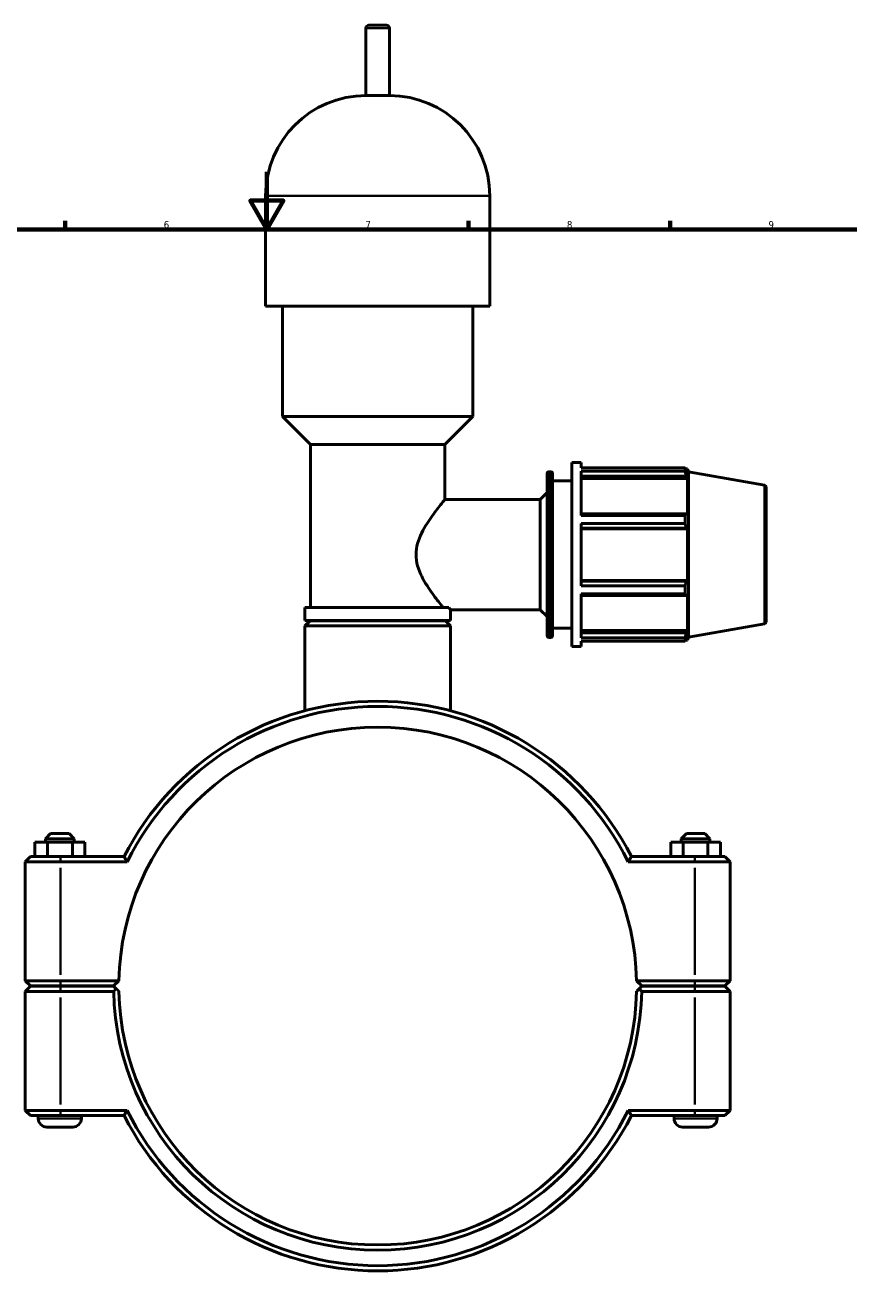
# Model space of a CAD drawing. Header units: millimetres. Extents: x 0 to 1062, y -44 to 1487.
# Tile 4 of 8: x 337 to 623, y 205 to 645. Entities that reach past the tile are written whole.
import ezdxf

# ---------------------------------------------------------------- set-up
doc = ezdxf.new("R2010")
doc.units = ezdxf.units.MM
for name, color, linetype, lineweight in [('Border (ISO)', 7, 'Continuous', 70), ('Visible (ISO)', 7, 'Continuous', 50), ('Visible Narrow (ISO)', 7, 'Continuous', 35)]:
    doc.layers.add(name, color=color, linetype=linetype, lineweight=lineweight)
doc.styles.add('Note Text (ISO)', font='tahoma.ttf')

# ---------------------------------------------------------------- blocks, each defined once
blk = doc.blocks.new('Borders Default Border')
at = {"layer": 'Border (ISO)'}
for p, q in [((350.42, 574), (350.42, 576.9)), ((490.58, 574), (490.58, 576.9)), ((560.67, 574), (560.67, 576.9))]:
    blk.add_line(p, q, dxfattribs=at)
at = {"layer": 'Border (ISO)', "flags": 128}
for points in [[(420.5, 594), (420.5, 574), (414.73, 584), (426.27, 584), (420.5, 574)], [(20, 20), (20, 574), (821, 574), (821, 20), (20, 20)]]:
    blk.add_lwpolyline(points, dxfattribs=at)
at = {"layer": 'Border (ISO)', "color": 232, "true_color": 0xca0064, "char_height": 2.5, "attachment_point": 7, "style": 'Note Text (ISO)'}
for s, insert in [('6', (384.66, 574.35)), ('7', (454.77, 574.4)), ('8', (524.81, 574.34)), ('9', (594.88, 574.35))]:
    blk.add_mtext(s, dxfattribs=dict(at, insert=insert))

msp = doc.modelspace()

# ---------------------------------------------------------------- linework, layer by layer
at = {"layer": 'Visible (ISO)'}
for p, q in [((454.936, 620.527), (454.936, 643.927)), ((455.936, 644.927), (462.126, 644.927)), ((463.126, 620.527), (463.126, 643.927)), ((463.126, 620.527), (454.936, 620.527)), ((420.079, 547.327), (420.079, 585.67)), ((497.983, 547.327), (497.983, 585.67)), ((497.983, 547.327), (420.079, 547.327)), ((425.922, 508.985), (425.922, 547.327)), ((492.14, 508.985), (492.14, 547.327)), ((492.14, 508.985), (425.922, 508.985)), ((435.66, 499.247), (425.922, 508.985)), ((482.402, 499.247), (492.14, 508.985)), ((482.402, 499.247), (435.66, 499.247)), ((435.66, 442.527), (435.66, 499.247)), ((482.402, 480.127), (482.402, 499.247)), ((526.531, 428.927), (526.531, 492.927)), ((526.531, 492.927), (529.731, 492.927)), ((529.731, 491.037), (529.731, 492.927)), ((517.903, 432.767), (517.903, 489.087)), ((518.543, 489.727), (519.191, 489.727)), ((519.831, 489.087), (519.831, 432.767)), ((529.731, 491.037), (565.852, 491.037)), ((529.731, 474.556), (529.731, 489.88)), ((565.852, 489.88), (529.731, 489.88)), ((565.852, 489.88), (565.852, 491.037)), ((566.055, 490.687), (566.668, 490.687)), ((566.668, 489.31), (566.318, 490.226)), ((567.031, 489.688), (566.668, 490.687)), ((566.668, 489.31), (566.668, 490.687)), ((567.031, 432.167), (567.031, 489.688)), ((593.502, 485.021), (567.031, 489.688)), ((519.831, 486.527), (526.531, 486.527)), ((529.731, 488.176), (566.318, 488.176)), ((529.731, 487.325), (566.668, 487.325)), ((566.318, 488.176), (566.668, 487.325)), ((566.668, 474.669), (566.668, 487.325)), ((594.031, 484.39), (594.031, 437.464)), ((482.402, 480.127), (515.531, 480.127)), ((515.531, 480.127), (517.903, 482.499)), ((515.531, 441.727), (515.531, 480.127)), ((566.318, 475.112), (529.731, 475.112)), ((566.668, 474.669), (566.318, 475.112)), ((529.731, 474.556), (565.852, 474.556)), ((529.731, 450.092), (529.731, 471.763)), ((565.852, 471.763), (529.731, 471.763)), ((565.852, 471.763), (565.852, 474.556)), ((529.731, 470.165), (566.318, 470.165)), ((529.731, 469.876), (566.668, 469.876)), ((566.318, 470.165), (566.668, 469.876)), ((566.668, 451.978), (566.668, 469.876)), ((529.731, 451.978), (566.668, 451.978)), ((566.318, 451.69), (529.731, 451.69)), ((529.731, 450.092), (565.852, 450.092)), ((565.852, 447.298), (565.852, 450.092)), ((566.668, 451.978), (566.318, 451.69)), ((529.731, 431.975), (529.731, 447.298)), ((565.852, 447.298), (529.731, 447.298)), ((529.731, 446.742), (566.318, 446.742)), ((566.318, 446.742), (566.668, 447.186)), ((566.668, 434.53), (566.668, 447.186)), ((483.749, 442.527), (433.712, 442.527)), ((433.712, 438.027), (433.712, 442.527)), ((484.35, 438.027), (484.35, 441.727)), ((484.35, 441.727), (515.531, 441.727)), ((515.531, 441.727), (517.903, 439.356)), ((484.35, 438.027), (433.712, 438.027)), ((435.512, 437.927), (433.712, 436.127)), ((484.35, 436.127), (433.712, 436.127)), ((433.712, 406.635), (433.712, 436.127)), ((435.512, 437.927), (482.55, 437.927)), ((439.555, 437.927), (439.555, 438.027)), ((478.507, 437.927), (478.507, 438.027)), ((482.55, 437.927), (484.35, 436.127)), ((484.35, 406.635), (484.35, 436.127)), ((593.502, 436.834), (567.031, 432.167)), ((518.543, 432.127), (519.191, 432.127)), ((519.831, 435.327), (526.531, 435.327)), ((529.731, 434.53), (566.668, 434.53)), ((566.318, 433.678), (529.731, 433.678)), ((529.731, 431.975), (565.852, 431.975)), ((565.852, 430.818), (565.852, 431.975)), ((566.055, 431.167), (566.668, 431.167)), ((566.668, 434.53), (566.318, 433.678)), ((566.318, 431.629), (566.668, 432.545)), ((566.668, 431.167), (566.668, 432.545)), ((567.031, 432.167), (566.668, 431.167)), ((526.531, 428.927), (529.731, 428.927)), ((529.731, 428.927), (529.731, 430.818)), ((565.852, 430.818), (529.731, 430.818)), ((339.871, 360.927), (344.241, 360.927)), ((339.871, 355.927), (339.871, 360.927)), ((345.331, 363.927), (343.531, 362.127)), ((353.531, 362.127), (343.531, 362.127)), ((343.531, 360.927), (343.531, 362.127)), ((344.241, 360.927), (352.901, 360.927)), ((344.241, 355.927), (344.241, 360.927)), ((345.331, 363.927), (351.731, 363.927)), ((351.731, 363.927), (353.531, 362.127)), ((352.901, 360.927), (357.191, 360.927)), ((352.901, 355.927), (352.901, 360.927)), ((353.531, 360.927), (353.531, 362.127)), ((357.191, 355.927), (357.191, 360.927)), ((565.161, 360.927), (560.871, 360.927)), ((560.871, 355.927), (560.871, 360.927)), ((566.331, 363.927), (564.531, 362.127)), ((564.531, 362.127), (574.531, 362.127)), ((564.531, 362.127), (564.531, 360.927)), ((565.161, 355.927), (565.161, 360.927)), ((573.821, 360.927), (565.161, 360.927)), ((572.731, 363.927), (566.331, 363.927)), ((572.731, 363.927), (574.531, 362.127)), ((573.821, 355.927), (573.821, 360.927)), ((578.191, 360.927), (573.821, 360.927)), ((574.531, 362.127), (574.531, 360.927)), ((578.191, 355.927), (578.191, 360.927)), ((338.331, 355.927), (336.531, 354.127)), ((348.781, 354.127), (336.531, 354.127)), ((336.531, 354.127), (336.531, 312.777)), ((338.331, 355.927), (348.781, 355.927)), ((370.85, 355.927), (348.781, 355.927)), ((348.781, 354.127), (371.959, 354.127)), ((546.104, 354.127), (569.281, 354.127)), ((569.281, 355.927), (547.213, 355.927)), ((569.281, 355.927), (579.731, 355.927)), ((581.531, 354.127), (569.281, 354.127)), ((579.731, 355.927), (581.531, 354.127)), ((581.531, 312.777), (581.531, 354.127)), ((338.331, 310.977), (336.531, 312.777)), ((336.531, 312.777), (348.781, 312.777)), ((369.05, 312.777), (348.781, 312.777)), ((367.231, 310.977), (369.05, 312.777)), ((549.012, 312.777), (550.831, 310.977)), ((569.281, 312.777), (549.012, 312.777)), ((569.281, 312.777), (581.531, 312.777)), ((579.731, 310.977), (581.531, 312.777)), ((338.331, 310.877), (336.531, 309.077)), ((348.781, 309.077), (336.531, 309.077)), ((336.531, 309.077), (336.531, 267.727)), ((348.781, 310.977), (338.331, 310.977)), ((338.331, 310.877), (348.781, 310.877)), ((341.031, 310.877), (341.031, 310.977)), ((348.781, 310.977), (367.231, 310.977)), ((367.231, 310.877), (348.781, 310.877)), ((348.781, 309.077), (367.25, 309.077)), ((356.031, 310.877), (356.031, 310.977)), ((368.138, 309.98), (367.231, 310.877)), ((550.831, 310.877), (549.924, 309.98)), ((550.813, 309.077), (569.281, 309.077)), ((550.831, 310.977), (569.281, 310.977)), ((569.281, 310.877), (550.831, 310.877)), ((562.031, 310.977), (562.031, 310.877)), ((579.731, 310.977), (569.281, 310.977)), ((569.281, 310.877), (579.731, 310.877)), ((581.531, 309.077), (569.281, 309.077)), ((577.031, 310.977), (577.031, 310.877)), ((579.731, 310.877), (581.531, 309.077)), ((581.531, 267.727), (581.531, 309.077)), ((336.531, 267.727), (348.781, 267.727)), ((338.331, 265.927), (336.531, 267.727)), ((348.781, 265.927), (338.331, 265.927)), ((341.031, 264.927), (341.031, 265.927)), ((371.959, 267.727), (348.781, 267.727)), ((348.781, 265.927), (370.85, 265.927)), ((356.031, 264.927), (356.031, 265.927)), ((569.281, 267.727), (546.104, 267.727)), ((547.213, 265.927), (569.281, 265.927)), ((562.031, 265.927), (562.031, 264.927)), ((569.281, 267.727), (581.531, 267.727)), ((579.731, 265.927), (569.281, 265.927)), ((577.031, 265.927), (577.031, 264.927)), ((579.731, 265.927), (581.531, 267.727)), ((353.031, 261.927), (344.031, 261.927)), ((565.031, 261.927), (574.031, 261.927))]:
    msp.add_line(p, q, dxfattribs=at)
for centre, radius, start, end in [((455.936, 643.927), 1, 90, 180), ((462.126, 643.927), 1, 0, 90), ((454.936, 585.67), 34.857, 90, 180), ((463.126, 585.67), 34.857, 0, 90), ((518.543, 489.087), 0.64, 90, 180), ((519.191, 489.087), 0.64, 0, 90), ((593.391, 484.39), 0.64, 0, 80), ((593.391, 437.464), 0.64, 280, 0), ((518.543, 432.767), 0.64, 180, 270), ((519.191, 432.767), 0.64, 270, 0), ((459.031, 310.927), 99, 27.03569, 152.96431), ((459.031, 310.927), 97.2, 26.3878, 153.6122), ((459.031, 310.927), 90, 1.17783, 178.82217), ((459.031, 310.927), 90, 178.82217, 178.82223), ((459.031, 310.927), 90, 1.17777, 1.17783), ((459.031, 310.927), 91.8, 181.15473, 358.84527), ((459.031, 310.927), 90, 181.17777, 358.82223), ((344.031, 264.927), 3, 180, 270), ((353.031, 264.927), 3, 270, 0), ((459.031, 310.927), 99, 207.03569, 332.96431), ((459.031, 310.927), 97.2, 206.3878, 333.6122), ((565.031, 264.927), 3, 180, 270), ((574.031, 264.927), 3, 270, 0)]:
    msp.add_arc(centre, radius, start, end, dxfattribs=at)
for points, weights in [([(565.852, 491.037), (566.095, 490.623), (566.318, 490.226)], [1, 1.00110742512, 1.00139794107]), ([(566.318, 488.176), (566.095, 489.011), (565.852, 489.88)], [1.00139794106, 1.00110742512, 1]), ([(565.852, 474.556), (566.095, 474.84), (566.318, 475.112)], [1, 1.00110742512, 1.00139794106]), ([(566.318, 470.165), (566.095, 470.948), (565.852, 471.763)], [1.00139794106, 1.00110742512, 1]), ([(565.852, 450.092), (566.095, 450.907), (566.318, 451.69)], [1, 1.00110742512, 1.00139794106]), ([(566.318, 446.742), (566.095, 447.015), (565.852, 447.298)], [1.00139794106, 1.00110742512, 1]), ([(565.852, 431.975), (566.095, 432.844), (566.318, 433.678)], [1, 1.00110742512, 1.00139794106]), ([(566.318, 431.629), (566.095, 431.232), (565.852, 430.818)], [1.00139794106, 1.00110742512, 1]), ([(369.05, 309.077), (368.597, 309.526), (368.138, 309.98)], [1.0116426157, 1.00874368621, 1.00580249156]), ([(549.924, 309.98), (549.466, 309.526), (549.012, 309.077)], [1.00580249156, 1.00874368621, 1.0116426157])]:
    msp.add_rational_spline(points, weights, degree=2, dxfattribs=at)
for points, knots in [([(482.402, 480.127), (482.402, 480.127), (482.296, 479.998), (481.871, 479.478), (481.553, 479.087), (480.752, 478.082), (480.267, 477.468), (479.206, 476.082), (478.63, 475.309), (477.458, 473.667), (476.815, 472.731), (475.536, 470.698), (474.9, 469.603), (473.765, 467.292), (473.266, 466.076), (472.56, 463.557), (472.357, 462.252), (472.357, 459.602), (472.56, 458.298), (473.266, 455.779), (473.765, 454.563), (474.9, 452.252), (475.536, 451.157), (476.815, 449.124), (477.458, 448.187), (478.63, 446.545), (479.206, 445.773), (480.267, 444.387), (480.752, 443.772), (481.379, 442.986), (481.58, 442.737), (481.75, 442.527)], [3.1213838, 3.1213838, 3.1213838, 3.1213838, 3.5042165, 3.5042165, 3.8870491, 3.8870491, 4.2698818, 4.2698818, 4.6527145, 4.6527145, 5.0502278, 5.0502278, 5.447741, 5.447741, 5.8452543, 5.8452543, 6.2427676, 6.2427676, 6.6402808, 6.6402808, 7.0377941, 7.0377941, 7.4353074, 7.4353074, 7.8328206, 7.8328206, 8.2156533, 8.2156533, 8.598486, 8.598486, 8.8152449, 8.8152449, 8.8152449, 8.8152449]), ([(483.749, 442.527), (483.87, 442.364), (483.975, 442.225), (484.253, 441.854), (484.35, 441.727), (484.35, 441.727)], [8.6557224, 8.6557224, 8.6557224, 8.6557224, 8.82359466, 8.82359466, 9.20268917, 9.20268917, 9.20268917, 9.20268917])]:
    msp.add_open_spline(points, degree=3, knots=knots, dxfattribs=at)
for points, degree in [([(371.959, 354.127), (371.587, 354.727), (371.217, 355.327), (370.85, 355.927)], 3), ([(546.104, 354.127), (546.475, 354.727), (546.845, 355.327), (547.213, 355.927)], 3), ([(367.25, 309.077), (367.694, 309.531), (368.138, 309.98)], 2), ([(549.924, 309.98), (550.368, 309.531), (550.813, 309.077)], 2), ([(371.959, 267.727), (371.587, 267.128), (371.217, 266.528), (370.85, 265.927)], 3), ([(546.104, 267.727), (546.475, 267.128), (546.845, 266.528), (547.213, 265.927)], 3)]:
    msp.add_open_spline(points, degree=degree, dxfattribs=at)
at = {"layer": 'Visible Narrow (ISO)'}
for p, q in [((463.076, 643.927), (454.987, 643.927)), ((497.504, 585.67), (420.559, 585.67)), ((518.543, 489.373), (518.543, 432.482)), ((519.191, 432.482), (519.191, 489.373)), ((593.502, 437.131), (593.502, 484.724)), ((348.781, 355.837), (348.781, 354.217)), ((348.781, 314.845), (348.781, 352.06)), ((569.281, 355.837), (569.281, 354.217)), ((569.281, 352.06), (569.281, 314.845)), ((348.781, 311.067), (348.781, 312.687)), ((569.281, 311.067), (569.281, 312.687)), ((348.781, 310.787), (348.781, 309.167)), ((569.281, 310.787), (569.281, 309.167)), ((348.781, 269.795), (348.781, 307.01)), ((569.281, 307.01), (569.281, 269.795)), ((341.124, 264.927), (355.939, 264.927)), ((348.781, 266.017), (348.781, 267.637)), ((576.939, 264.927), (562.124, 264.927)), ((569.281, 266.017), (569.281, 267.637))]:
    msp.add_line(p, q, dxfattribs=at)

# ---------------------------------------------------------------- block references
msp.add_blockref('Borders Default Border', (0, 0))

doc.saveas('drawing.dxf')
